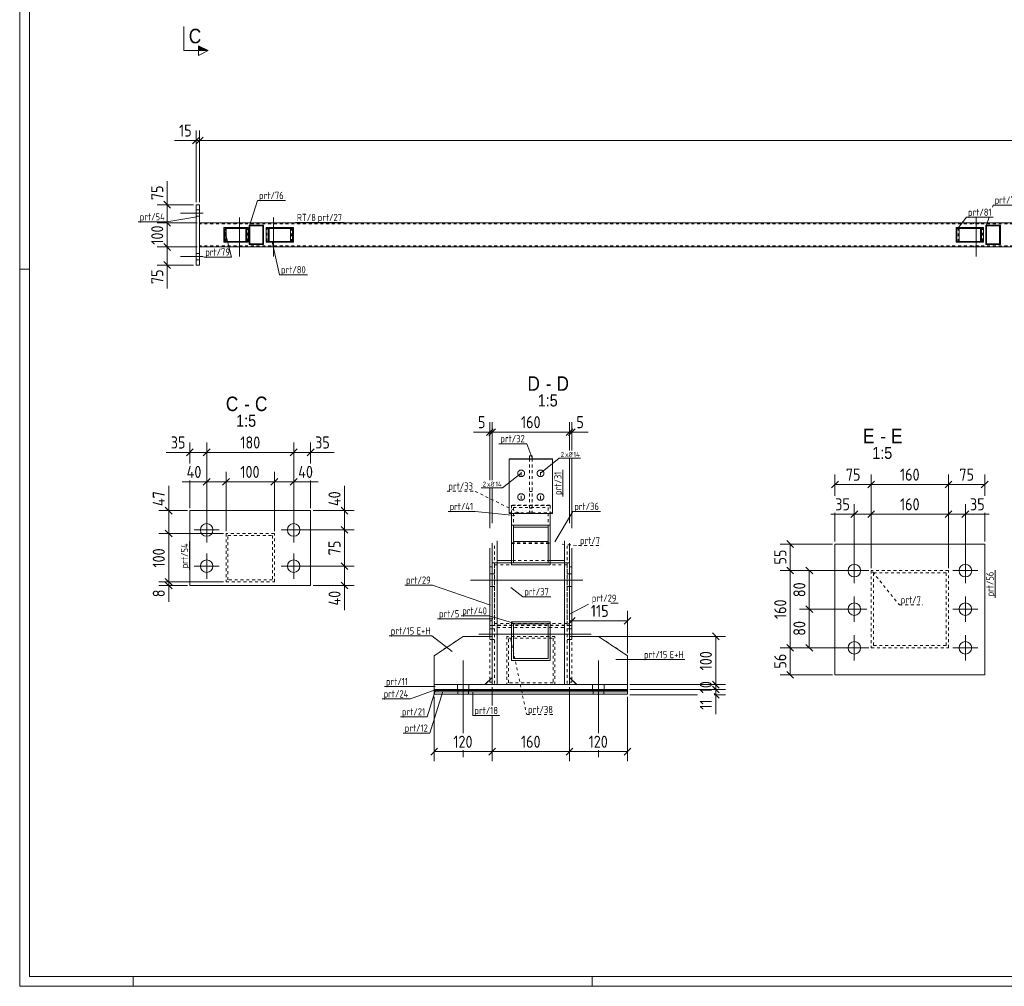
# Model space of a CAD drawing. Header units: millimetres. Extents: x 1 to 1188, y 1 to 840.
# Tile 1 of 7: x 1 to 409, y 1 to 401. Entities that reach past the tile are written whole.
import ezdxf

# ---------------------------------------------------------------- set-up
doc = ezdxf.new("R2010")
doc.units = ezdxf.units.MM
doc.header["$LTSCALE"] = 0.6
doc.linetypes.add('XKITLINE00', pattern=[0])
doc.linetypes.add('XKITLINE02', pattern=[4, 2, -2])
for name, color, linetype, lineweight in [('Bolt', 7, 'Continuous', 0), ('BoltMark', 3, 'Continuous', 0), ('DrawingSheet', 5, 'Continuous', 0), ('OtherObjectType', 1, 'Continuous', 0), ('Part', 2, 'Continuous', 0), ('PartMark', 3, 'Continuous', 0), ('Section', 6, 'Continuous', 0), ('Z-DIMENSIONS', 1, 'Continuous', 0)]:
    doc.layers.add(name, color=color, linetype=linetype, lineweight=lineweight)
doc.styles.add('ARIAL', font='ARIAL.TTF')
doc.styles.add('ISOCPEUR', font='ISOCPEUR.TTF')

msp = doc.modelspace()

# ---------------------------------------------------------------- hatches: boundary and pattern name
at = {"layer": 'Section'}
msp.add_hatch(color=6, dxfattribs=at).paths.add_polyline_path([(75, 390.52), (79, 388.52), (75, 388.52)], flags=17)

# ---------------------------------------------------------------- linework, layer by layer
at = {"layer": 'Bolt', "color": 4, "linetype": 'XKITLINE00', "lineweight": 0}
for p, q in [((75.5, 322.49), (74, 322.49)), ((75.5, 322.49), (74, 322.49)), ((77, 321.19), (67.5, 321.19)), ((77, 321.19), (67.5, 321.19)), ((75.5, 319.89), (74, 319.89)), ((75.5, 319.89), (74, 319.89)), ((92, 319.44), (92, 303.19)), ((106, 319.44), (106, 303.19)), ((397, 319.44), (397, 303.19)), ((90.9, 317.19), (90.9, 316.79)), ((93.1, 317.19), (93.1, 316.79)), ((104.9, 317.19), (104.9, 316.79)), ((107.1, 317.19), (107.1, 316.79)), ((395.9, 317.19), (395.9, 316.79)), ((398.1, 317.19), (398.1, 316.79)), ((90.9, 307.59), (90.9, 307.19)), ((93.1, 307.59), (93.1, 307.19)), ((104.9, 307.59), (104.9, 307.19)), ((107.1, 307.59), (107.1, 307.19)), ((395.9, 307.59), (395.9, 307.19)), ((398.1, 307.59), (398.1, 307.19)), ((77, 303.19), (67.5, 303.19)), ((77, 303.19), (67.5, 303.19)), ((75.5, 304.49), (74, 304.49)), ((75.5, 304.49), (74, 304.49)), ((75.5, 301.89), (74, 301.89)), ((75.5, 301.89), (74, 301.89)), ((207.24, 213.79), (207.19, 213.43)), ((207.19, 213.43), (207.24, 213.06)), ((207.39, 214.13), (207.24, 213.79)), ((207.24, 213.06), (207.39, 212.72)), ((207.7, 214.48), (207.39, 214.13)), ((207.39, 212.72), (207.7, 212.37)), ((208.05, 214.69), (207.7, 214.48)), ((207.7, 212.37), (208.05, 212.16)), ((208.42, 214.78), (208.05, 214.69)), ((208.05, 212.16), (208.42, 212.07)), ((208.76, 214.78), (208.42, 214.78)), ((208.42, 212.07), (208.76, 212.07)), ((208.59, 213.95), (208.59, 212.47)), ((209.13, 214.69), (208.76, 214.78)), ((208.76, 212.07), (209.13, 212.16)), ((209.48, 214.48), (209.13, 214.69)), ((209.13, 212.16), (209.48, 212.37)), ((209.79, 214.13), (209.48, 214.48)), ((209.48, 212.37), (209.79, 212.72)), ((209.94, 213.79), (209.79, 214.13)), ((209.79, 212.72), (209.94, 213.06)), ((209.99, 213.43), (209.94, 213.79)), ((209.94, 213.06), (209.99, 213.43)), ((215.24, 213.79), (215.19, 213.43)), ((215.19, 213.43), (215.24, 213.06)), ((215.39, 214.13), (215.24, 213.79)), ((215.24, 213.06), (215.39, 212.72)), ((215.7, 214.48), (215.39, 214.13)), ((215.39, 212.72), (215.7, 212.37)), ((216.05, 214.69), (215.7, 214.48)), ((215.7, 212.37), (216.05, 212.16)), ((216.42, 214.78), (216.05, 214.69)), ((216.05, 212.16), (216.42, 212.07)), ((216.76, 214.78), (216.42, 214.78)), ((216.42, 212.07), (216.76, 212.07)), ((216.59, 213.95), (216.59, 212.47)), ((217.13, 214.69), (216.76, 214.78)), ((216.76, 212.07), (217.13, 212.16)), ((217.48, 214.48), (217.13, 214.69)), ((217.13, 212.16), (217.48, 212.37)), ((217.79, 214.13), (217.48, 214.48)), ((217.48, 212.37), (217.79, 212.72)), ((217.94, 213.79), (217.79, 214.13)), ((217.79, 212.72), (217.94, 213.06)), ((217.99, 213.43), (217.94, 213.79)), ((217.94, 213.06), (217.99, 213.43)), ((207.24, 204.01), (207.19, 203.64)), ((207.39, 204.35), (207.24, 204.01)), ((207.7, 204.7), (207.39, 204.35)), ((208.05, 204.91), (207.7, 204.7)), ((208.42, 205), (208.05, 204.91)), ((208.76, 205), (208.42, 205)), ((208.59, 204.16), (208.59, 202.69)), ((209.13, 204.91), (208.76, 205)), ((209.48, 204.7), (209.13, 204.91)), ((209.79, 204.35), (209.48, 204.7)), ((209.94, 204.01), (209.79, 204.35)), ((209.99, 203.64), (209.94, 204.01)), ((215.24, 204.01), (215.19, 203.64)), ((215.39, 204.35), (215.24, 204.01)), ((215.7, 204.7), (215.39, 204.35)), ((216.05, 204.91), (215.7, 204.7)), ((216.42, 205), (216.05, 204.91)), ((216.76, 205), (216.42, 205)), ((216.59, 204.16), (216.59, 202.69)), ((217.13, 204.91), (216.76, 205)), ((217.48, 204.7), (217.13, 204.91)), ((217.79, 204.35), (217.48, 204.7)), ((217.94, 204.01), (217.79, 204.35)), ((217.99, 203.64), (217.94, 204.01)), ((207.19, 203.64), (207.24, 203.28)), ((207.24, 203.28), (207.39, 202.94)), ((207.39, 202.94), (207.7, 202.59)), ((207.7, 202.59), (208.05, 202.38)), ((208.05, 202.38), (208.42, 202.29)), ((208.42, 202.29), (208.76, 202.29)), ((208.76, 202.29), (209.13, 202.38)), ((209.13, 202.38), (209.48, 202.59)), ((209.48, 202.59), (209.79, 202.94)), ((209.79, 202.94), (209.94, 203.28)), ((209.94, 203.28), (209.99, 203.64)), ((215.19, 203.64), (215.24, 203.28)), ((215.24, 203.28), (215.39, 202.94)), ((215.39, 202.94), (215.7, 202.59)), ((215.7, 202.59), (216.05, 202.38)), ((216.05, 202.38), (216.42, 202.29)), ((216.42, 202.29), (216.76, 202.29)), ((216.76, 202.29), (217.13, 202.38)), ((217.13, 202.38), (217.48, 202.59)), ((217.48, 202.59), (217.79, 202.94)), ((217.79, 202.94), (217.94, 203.28)), ((217.94, 203.28), (217.99, 203.64)), ((78.42, 184.8), (78.42, 195.2)), ((114.42, 184.8), (114.42, 195.2)), ((73.22, 190), (83.62, 190)), ((109.22, 190), (119.62, 190)), ((78.42, 169.8), (78.42, 180.2)), ((114.42, 169.8), (114.42, 180.2)), ((346.49, 167.97), (346.49, 178.37)), ((392.49, 167.97), (392.49, 178.37)), ((73.22, 175), (83.62, 175)), ((109.22, 175), (119.62, 175)), ((196.59, 171.83), (195.59, 171.83)), ((197.59, 171.83), (196.59, 171.83)), ((228.59, 171.83), (227.59, 171.83)), ((229.59, 171.83), (228.59, 171.83)), ((341.29, 173.17), (351.69, 173.17)), ((387.29, 173.17), (397.69, 173.17)), ((234.09, 169.23), (187.59, 169.23)), ((196.59, 166.62), (195.59, 166.62)), ((197.59, 166.62), (196.59, 166.62)), ((228.59, 166.62), (227.59, 166.62)), ((229.59, 166.62), (228.59, 166.62)), ((346.49, 151.97), (346.49, 162.37)), ((392.49, 151.97), (392.49, 162.37)), ((341.29, 157.17), (351.69, 157.17)), ((387.29, 157.17), (397.69, 157.17)), ((191.09, 146.87), (237.59, 146.87)), ((195.59, 149.07), (196.59, 149.07)), ((196.59, 149.07), (197.59, 149.07)), ((227.59, 149.07), (228.59, 149.07)), ((228.59, 149.07), (229.59, 149.07)), ((195.59, 144.67), (196.59, 144.67)), ((196.59, 144.67), (197.59, 144.67)), ((227.59, 144.67), (228.59, 144.67)), ((228.59, 144.67), (229.59, 144.67)), ((346.49, 135.97), (346.49, 146.37)), ((392.49, 135.97), (392.49, 146.37)), ((341.29, 141.17), (351.69, 141.17)), ((387.29, 141.17), (397.69, 141.17)), ((184.59, 105.78), (184.59, 135.93)), ((240.59, 105.78), (240.59, 135.93)), ((182.19, 123.93), (182.19, 125.93)), ((186.99, 123.93), (186.99, 125.93)), ((238.19, 123.93), (238.19, 125.93)), ((242.99, 123.93), (242.99, 125.93)), ((184.59, 95.93), (184.59, 98.78)), ((240.59, 95.93), (240.59, 98.78))]:
    msp.add_line(p, q, dxfattribs=at)
for centre in [(78.42, 190), (114.42, 190), (78.42, 175), (114.42, 175), (346.49, 173.17), (392.49, 173.17), (346.49, 157.17), (392.49, 157.17), (346.49, 141.17), (392.49, 141.17)]:
    msp.add_circle(centre, 2.6, dxfattribs=at)
at = {"layer": 'BoltMark', "color": 4, "linetype": 'XKITLINE00', "lineweight": 0}
for p, q in [((216.59, 213.47), (224.37, 219.65)), ((224.37, 219.65), (233.13, 219.65)), ((208.59, 213.47), (200.8, 207.37)), ((192.04, 207.37), (200.8, 207.37))]:
    msp.add_line(p, q, dxfattribs=at)
at = {"layer": 'DrawingSheet', "color": 2, "linetype": 'XKITLINE00', "lineweight": 0}
for p, q in [((1, 840), (1, 1)), ((5, 298), (1, 298)), ((48, 1), (48, 5)), ((238, 1), (238, 5)), ((1, 1), (1188, 1))]:
    msp.add_line(p, q, dxfattribs=at)
at = {"layer": 'DrawingSheet', "color": 3, "linetype": 'XKITLINE00', "lineweight": 0}
for p, q in [((5, 836), (5, 5)), ((5, 5), (1184, 5))]:
    msp.add_line(p, q, dxfattribs=at)
at = {"layer": 'Part', "color": 2, "linetype": 'XKITLINE00', "lineweight": 0}
for p, q in [((74, 324.69), (75.5, 324.69)), ((74, 324.69), (74, 299.69)), ((75.5, 324.69), (75.5, 299.69)), ((995.47, 317.19), (75.5, 317.19)), ((85.53, 309.19), (85.53, 315.19)), ((85.53, 315.19), (95.58, 315.19)), ((94.59, 314.89), (85.89, 314.89)), ((85.89, 309.49), (85.89, 314.89)), ((86.53, 309.49), (86.53, 314.89)), ((94.59, 309.49), (94.59, 314.89)), ((94.94, 309.19), (94.94, 315.19)), ((95.58, 315.19), (95.58, 309.19)), ((101.97, 316.19), (95.97, 316.19)), ((95.97, 316.19), (95.97, 308.19)), ((101.67, 315.89), (96.27, 315.89)), ((96.27, 308.49), (96.27, 315.89)), ((101.67, 308.49), (101.67, 315.89)), ((101.97, 308.19), (101.97, 316.19)), ((102.97, 315.19), (114.35, 315.19)), ((102.97, 309.19), (102.97, 315.19)), ((103.85, 309.19), (103.85, 315.19)), ((104.25, 314.89), (113.96, 314.89)), ((104.25, 314.89), (104.25, 309.49)), ((113.07, 309.49), (113.07, 314.89)), ((113.96, 314.89), (113.96, 309.49)), ((114.35, 315.19), (114.35, 309.19)), ((388.6, 309.19), (388.6, 315.19)), ((399.97, 315.19), (388.6, 315.19)), ((398.7, 314.89), (388.99, 314.89)), ((388.99, 309.49), (388.99, 314.89)), ((389.87, 309.49), (389.87, 314.89)), ((398.7, 309.49), (398.7, 314.89)), ((399.09, 309.19), (399.09, 315.19)), ((399.97, 309.19), (399.97, 315.19)), ((406.97, 316.19), (400.97, 316.19)), ((400.97, 316.19), (400.97, 308.19)), ((406.67, 315.89), (401.27, 315.89)), ((401.27, 308.49), (401.27, 315.89)), ((406.67, 308.49), (406.67, 315.89)), ((406.97, 308.19), (406.97, 316.19)), ((995.47, 307.19), (75.5, 307.19)), ((95.58, 309.19), (85.53, 309.19)), ((94.59, 309.49), (85.89, 309.49)), ((95.97, 308.19), (101.97, 308.19)), ((101.67, 308.49), (96.27, 308.49)), ((102.97, 309.19), (114.35, 309.19)), ((113.96, 309.49), (104.25, 309.49)), ((399.97, 309.19), (388.6, 309.19)), ((388.99, 309.49), (398.7, 309.49)), ((400.97, 308.19), (406.97, 308.19)), ((406.67, 308.49), (401.27, 308.49)), ((74, 299.69), (75.5, 299.69)), ((212.09, 220.75), (212.09, 219.5)), ((212.09, 220.75), (213.09, 220.75)), ((213.09, 220.75), (213.09, 219.5)), ((221.59, 219.5), (203.59, 219.5)), ((203.59, 219.5), (203.59, 196.8)), ((203.59, 219.29), (221.59, 219.29)), ((213.09, 219.5), (212.09, 219.5)), ((221.59, 196.8), (221.59, 219.5)), ((71.42, 167), (71.42, 198)), ((71.42, 198), (121.42, 198)), ((121.42, 198), (121.42, 167)), ((203.59, 196.8), (221.59, 196.8)), ((204.59, 196.8), (204.59, 175.61)), ((220.59, 196.8), (220.59, 175.61)), ((220.59, 191.97), (204.59, 191.97)), ((219.79, 191.15), (205.39, 191.15)), ((205.39, 191.15), (205.39, 176.43)), ((219.79, 176.43), (219.79, 191.15)), ((196.59, 184.47), (196.59, 176.35)), ((198.59, 185.5), (198.59, 176.35)), ((205.39, 185.19), (219.79, 185.19)), ((226.59, 176.35), (226.59, 185.5)), ((228.59, 184.47), (228.59, 176.35)), ((338.49, 129.99), (338.49, 184.17)), ((338.49, 184.17), (400.49, 184.17)), ((400.49, 184.17), (400.49, 129.99)), ((195.59, 182.43), (195.59, 145.92)), ((229.59, 182.43), (229.59, 145.92)), ((196.59, 176.35), (198.59, 176.35)), ((196.59, 176.35), (198.59, 176.35)), ((196.59, 176.35), (196.59, 125.93)), ((198.59, 177.33), (204.59, 177.33)), ((198.59, 176.35), (204.59, 176.35)), ((198.59, 125.92), (198.59, 176.35)), ((204.59, 175.61), (220.59, 175.61)), ((205.39, 176.43), (219.79, 176.43)), ((226.59, 177.33), (220.59, 177.33)), ((226.59, 176.35), (220.59, 176.35)), ((226.59, 176.35), (226.59, 125.92)), ((228.59, 176.35), (226.59, 176.35)), ((228.59, 176.35), (226.59, 176.35)), ((228.59, 176.35), (228.59, 125.93)), ((195.59, 174.73), (196.59, 174.73)), ((228.59, 174.73), (229.59, 174.73)), ((71.42, 167), (121.42, 167)), ((204.59, 151.92), (220.59, 151.92)), ((204.59, 151.92), (204.59, 135.92)), ((205.39, 151.12), (205.39, 136.72)), ((205.39, 151.12), (219.79, 151.12)), ((219.79, 151.12), (219.79, 136.72)), ((220.59, 151.92), (220.59, 135.92)), ((172.59, 137.92), (184.59, 145.92)), ((184.59, 145.92), (196.59, 145.92)), ((196.59, 145.92), (196.59, 128.92)), ((228.59, 145.92), (228.59, 128.92)), ((240.59, 145.92), (228.59, 145.92)), ((252.59, 137.92), (240.59, 145.92)), ((172.59, 125.92), (172.59, 137.92)), ((204.59, 135.92), (220.59, 135.92)), ((205.39, 136.72), (219.79, 136.72)), ((252.59, 125.92), (252.59, 137.92)), ((193.59, 125.92), (196.59, 128.92)), ((195.59, 126.92), (195.59, 127.92)), ((195.59, 126.92), (195.59, 126.92)), ((195.59, 126.92), (195.59, 126.92)), ((195.59, 126.92), (196.59, 126.92)), ((195.59, 126.92), (196.59, 126.92)), ((228.59, 128.92), (231.59, 125.92)), ((228.59, 126.92), (229.59, 126.92)), ((228.59, 126.92), (229.59, 126.92)), ((229.59, 127.92), (229.59, 126.92)), ((400.49, 129.99), (338.49, 129.99)), ((198.59, 125.93), (172.59, 125.93)), ((172.59, 125.93), (172.59, 123.93)), ((172.59, 125.92), (193.59, 125.92)), ((172.59, 123.93), (252.59, 123.93)), ((172.59, 123.52), (172.59, 123.92)), ((172.59, 123.92), (172.59, 123.92)), ((172.59, 123.92), (252.59, 123.92)), ((172.59, 121.92), (172.59, 123.92)), ((172.59, 123.92), (172.59, 123.92)), ((172.59, 123.92), (252.59, 123.92)), ((172.59, 123.52), (172.59, 123.52)), ((172.59, 123.52), (252.59, 123.52)), ((172.59, 122.92), (172.59, 123.52)), ((172.59, 123.52), (172.59, 123.52)), ((172.59, 123.52), (252.59, 123.52)), ((172.59, 122.92), (172.59, 122.92)), ((172.59, 122.92), (252.59, 122.92)), ((172.59, 121.92), (172.59, 122.92)), ((172.59, 122.92), (172.59, 122.92)), ((172.59, 122.92), (252.59, 122.92)), ((196.59, 125.93), (198.59, 125.93)), ((226.59, 125.92), (198.59, 125.92)), ((252.59, 125.93), (226.59, 125.93)), ((228.59, 125.93), (226.59, 125.93)), ((231.59, 125.92), (252.59, 125.92)), ((252.59, 123.93), (252.59, 125.93)), ((252.59, 123.52), (252.59, 123.92)), ((252.59, 121.92), (252.59, 123.92)), ((252.59, 122.92), (252.59, 123.52)), ((252.59, 121.92), (252.59, 122.92)), ((172.59, 121.92), (172.59, 121.92)), ((172.59, 121.92), (252.59, 121.92)), ((172.59, 121.92), (172.59, 121.92)), ((172.59, 121.92), (252.59, 121.92))]:
    msp.add_line(p, q, dxfattribs=at)
at = {"layer": 'Part', "color": 7, "linetype": 'XKITLINE02', "lineweight": 0}
for p, q in [((75.5, 307.19), (75.5, 317.19)), ((995.47, 316.79), (75.5, 316.79)), ((86.18, 309.19), (86.18, 315.19)), ((95.23, 314.89), (94.59, 314.89)), ((95.23, 309.49), (95.23, 314.89)), ((103.37, 314.89), (104.25, 314.89)), ((103.37, 309.49), (103.37, 314.89)), ((113.47, 309.19), (113.47, 315.19)), ((389.48, 309.19), (389.48, 315.19)), ((399.58, 314.89), (398.7, 314.89)), ((399.58, 309.49), (399.58, 314.89)), ((995.47, 307.59), (75.5, 307.59)), ((95.23, 309.49), (94.59, 309.49)), ((104.25, 309.49), (103.37, 309.49)), ((399.58, 309.49), (398.7, 309.49)), ((212.09, 219.5), (212.09, 197.42)), ((213.09, 219.5), (213.09, 197.42)), ((212.09, 205.93), (213.09, 205.93)), ((204.59, 200.26), (204.59, 184.41)), ((220.59, 200.26), (204.59, 200.26)), ((204.59, 200.06), (220.59, 200.06)), ((204.59, 196.8), (204.59, 200.06)), ((204.59, 200.06), (220.59, 200.06)), ((212.09, 200.06), (213.09, 200.06)), ((220.59, 184.41), (220.59, 200.26)), ((220.59, 200.06), (220.59, 196.8)), ((203.59, 197.01), (221.59, 197.01)), ((205.39, 199.27), (205.39, 191.15)), ((205.39, 199.27), (205.39, 191.15)), ((205.39, 199.27), (219.79, 199.27)), ((212.09, 198.96), (213.09, 198.96)), ((212.09, 197.42), (213.09, 197.42)), ((219.79, 199.27), (219.79, 191.15)), ((106.43, 188.5), (86.43, 188.5)), ((86.43, 188.5), (86.43, 168.5)), ((87.23, 169.3), (87.23, 187.7)), ((87.23, 187.7), (105.63, 187.7)), ((105.63, 187.7), (105.63, 169.3)), ((106.43, 168.5), (106.43, 188.5)), ((197.59, 183.45), (197.59, 151.25)), ((204.59, 184.61), (220.59, 184.61)), ((204.59, 184.41), (220.59, 184.41)), ((204.59, 184.41), (220.59, 184.41)), ((227.59, 183.45), (227.59, 151.25)), ((196.59, 182.43), (196.59, 126.92)), ((228.59, 182.43), (228.59, 126.92)), ((196.59, 176.35), (196.59, 150.44)), ((197.59, 175.54), (227.59, 175.54)), ((197.59, 175.54), (197.59, 125.93)), ((227.59, 175.54), (197.59, 175.54)), ((198.59, 176.35), (226.59, 176.35)), ((226.59, 176.35), (198.59, 176.35)), ((226.59, 176.35), (198.59, 176.35)), ((220.59, 177.33), (204.59, 177.33)), ((220.59, 176.35), (204.59, 176.35)), ((227.59, 175.54), (227.59, 125.93)), ((228.59, 150.44), (228.59, 176.35)), ((385.5, 173.17), (353.5, 173.17)), ((353.5, 173.17), (353.5, 141.17)), ((354.5, 142.17), (354.5, 172.17)), ((354.5, 172.17), (384.5, 172.17)), ((384.5, 172.17), (384.5, 142.17)), ((385.5, 141.17), (385.5, 173.17)), ((86.43, 168.5), (106.43, 168.5)), ((105.63, 169.3), (87.23, 169.3)), ((195.59, 152.4), (196.59, 152.4)), ((197.59, 151.25), (227.59, 151.25)), ((227.59, 151.25), (197.59, 151.25)), ((198.59, 151.76), (198.59, 149.63)), ((226.59, 149.63), (226.59, 151.76)), ((228.59, 152.4), (229.59, 152.4)), ((196.59, 150.44), (195.59, 150.44)), ((196.59, 150.44), (228.59, 150.44)), ((196.59, 150.44), (228.59, 150.44)), ((226.59, 150.61), (198.59, 150.61)), ((198.59, 149.63), (226.59, 149.63)), ((198.59, 149.63), (226.59, 149.63)), ((198.59, 149.63), (198.59, 125.92)), ((226.59, 125.92), (226.59, 149.63)), ((228.59, 150.44), (229.59, 150.44)), ((172.59, 137.92), (184.59, 145.92)), ((184.59, 145.92), (196.59, 145.92)), ((184.59, 145.92), (196.59, 145.92)), ((195.59, 145.92), (195.59, 127.92)), ((196.59, 145.92), (196.59, 128.92)), ((222.59, 145.92), (202.59, 145.92)), ((202.59, 145.92), (202.59, 125.92)), ((203.39, 126.72), (203.39, 145.12)), ((203.39, 145.12), (221.79, 145.12)), ((221.79, 145.12), (221.79, 126.72)), ((222.59, 125.92), (222.59, 145.92)), ((228.59, 145.92), (240.59, 145.92)), ((228.59, 145.92), (228.59, 128.92)), ((240.59, 145.92), (228.59, 145.92)), ((228.59, 145.92), (229.59, 145.92)), ((229.59, 145.92), (229.59, 127.92)), ((252.59, 137.92), (240.59, 145.92)), ((353.5, 141.17), (385.5, 141.17)), ((384.5, 142.17), (354.5, 142.17)), ((172.59, 125.92), (172.59, 137.92)), ((252.59, 125.92), (252.59, 137.92)), ((196.59, 128.92), (193.59, 125.92)), ((221.79, 126.72), (203.39, 126.72)), ((228.59, 128.92), (231.59, 125.92)), ((193.59, 125.92), (172.59, 125.92)), ((172.59, 123.52), (172.59, 123.92)), ((172.59, 121.92), (172.59, 123.92)), ((172.59, 122.92), (172.59, 123.52)), ((172.59, 121.92), (172.59, 122.92)), ((182.39, 123.52), (182.39, 123.92)), ((182.39, 123.52), (182.39, 123.92)), ((182.39, 121.92), (182.39, 123.92)), ((182.39, 121.92), (182.39, 123.92)), ((182.39, 122.92), (182.39, 123.52)), ((182.39, 122.92), (182.39, 123.52)), ((182.39, 121.92), (182.39, 122.92)), ((182.39, 121.92), (182.39, 122.92)), ((184.59, 123.52), (184.59, 123.92)), ((184.59, 121.92), (184.59, 123.92)), ((184.59, 122.92), (184.59, 123.52)), ((184.59, 121.92), (184.59, 122.92)), ((186.79, 123.52), (186.79, 123.92)), ((186.79, 123.52), (186.79, 123.92)), ((186.79, 121.92), (186.79, 123.92)), ((186.79, 121.92), (186.79, 123.92)), ((186.79, 122.92), (186.79, 123.52)), ((186.79, 122.92), (186.79, 123.52)), ((186.79, 121.92), (186.79, 122.92)), ((186.79, 121.92), (186.79, 122.92)), ((198.59, 125.93), (226.59, 125.93)), ((226.59, 125.93), (198.59, 125.93)), ((198.59, 125.92), (226.59, 125.92)), ((202.59, 125.92), (222.59, 125.92)), ((226.59, 125.93), (226.59, 125.92)), ((231.59, 125.92), (252.59, 125.92)), ((238.39, 123.52), (238.39, 123.92)), ((238.39, 123.52), (238.39, 123.92)), ((238.39, 121.92), (238.39, 123.92)), ((238.39, 121.92), (238.39, 123.92)), ((238.39, 122.92), (238.39, 123.52)), ((238.39, 122.92), (238.39, 123.52)), ((238.39, 121.92), (238.39, 122.92)), ((238.39, 121.92), (238.39, 122.92)), ((240.59, 123.52), (240.59, 123.92)), ((240.59, 121.92), (240.59, 123.92)), ((240.59, 122.92), (240.59, 123.52)), ((240.59, 121.92), (240.59, 122.92)), ((242.79, 123.52), (242.79, 123.92)), ((242.79, 123.52), (242.79, 123.92)), ((242.79, 121.92), (242.79, 123.92)), ((242.79, 121.92), (242.79, 123.92)), ((242.79, 122.92), (242.79, 123.52)), ((242.79, 122.92), (242.79, 123.52)), ((242.79, 121.92), (242.79, 122.92)), ((242.79, 121.92), (242.79, 122.92)), ((252.59, 123.92), (252.59, 123.52)), ((252.59, 123.92), (252.59, 121.92)), ((252.59, 123.52), (252.59, 122.92)), ((252.59, 122.92), (252.59, 121.92))]:
    msp.add_line(p, q, dxfattribs=at)
at = {"layer": 'PartMark', "color": 7, "linetype": 'XKITLINE00', "lineweight": 0}
for p, q in [((96.15, 315.97), (99.51, 326.43)), ((99.51, 326.43), (111.02, 326.43)), ((403.71, 323.65), (403.99, 324.5)), ((403.99, 324.5), (415.51, 324.5)), ((74.33, 319.66), (61.88, 317.54)), ((389.21, 314.71), (392.96, 319.45)), ((392.96, 319.45), (403.95, 319.45)), ((401.15, 315.97), (402.31, 319.45)), ((50.11, 317.54), (61.88, 317.54)), ((115.13, 317.29), (135.28, 317.29)), ((86.02, 313.31), (88.7, 302.97)), ((105.46, 309.36), (108.57, 295.67)), ((77.19, 302.97), (88.7, 302.97)), ((108.57, 295.67), (120.08, 295.67)), ((199.39, 225.71), (210.9, 225.71)), ((212.97, 220.08), (210.9, 225.71)), ((225.89, 203.9), (225.89, 214.89)), ((178.35, 197.62), (189.6, 197.62)), ((206, 195.96), (189.6, 197.62)), ((222.49, 185.05), (229.99, 197.67)), ((229.99, 197.67), (241.5, 197.67)), ((71.32, 173.5), (71.32, 185.27)), ((404.79, 161.84), (404.79, 173.35)), ((160.38, 167.13), (171.89, 167.13)), ((195.92, 158.9), (171.89, 167.13)), ((204.25, 166.21), (209.31, 162.32)), ((209.31, 162.32), (220.82, 162.32)), ((228.92, 155.2), (236.44, 159.2)), ((245.74, 159.63), (248.77, 159.63)), ((173.98, 153.17), (183.69, 153.17)), ((183.69, 154.37), (195.38, 154.37)), ((196.86, 153.17), (183.69, 153.17)), ((205.04, 151.47), (195.38, 154.37)), ((154.01, 146.08), (171.58, 146.08)), ((180.07, 139.69), (171.58, 146.08)), ((247.72, 136.28), (258.84, 136.28)), ((258.84, 136.28), (276.41, 136.28)), ((152.04, 125.1), (162.52, 125.1)), ((173.05, 125.1), (162.52, 125.1)), ((173.05, 123.78), (162.83, 120)), ((173.05, 123.3), (169.64, 112.56)), ((176.23, 123.11), (170.79, 105.86)), ((188.65, 122.66), (188.65, 113.11)), ((151.06, 120), (162.83, 120)), ((158.65, 112.56), (169.64, 112.56)), ((188.65, 113.11), (199.65, 113.11)), ((159.8, 105.86), (170.79, 105.86))]:
    msp.add_line(p, q, dxfattribs=at)
at = {"layer": 'PartMark', "color": 7, "linetype": 'XKITLINE02', "lineweight": 0}
for p, q in [((177.89, 206.05), (189.4, 206.05)), ((207.9, 196.98), (189.4, 206.05)), ((225.53, 184.05), (232.33, 183.5)), ((232.33, 183.5), (242.03, 183.5)), ((354.04, 172.62), (365.16, 158.95)), ((365.16, 158.95), (374.87, 158.95)), ((204.25, 144.83), (210.87, 113.51)), ((210.87, 113.51), (222.38, 113.51))]:
    msp.add_line(p, q, dxfattribs=at)
at = {"layer": 'Section', "color": 6, "linetype": 'XKITLINE00', "lineweight": 0}
for p, q in [((69, 388.52), (69, 398.52)), ((69, 388.52), (79, 388.52)), ((79, 388.52), (75, 390.52)), ((75, 390.52), (75, 386.52)), ((79, 388.52), (75, 386.52))]:
    msp.add_line(p, q, dxfattribs=at)
at = {"layer": 'Z-DIMENSIONS', "color": 7, "linetype": 'XKITLINE00', "lineweight": 0}
for p, q in [((74, 325.69), (74, 355.39)), ((75.5, 325.69), (75.5, 355.39)), ((75.5, 325.69), (75.5, 355.39)), ((74, 351.29), (65.1, 351.29)), ((74, 351.29), (65.1, 351.29)), ((75.42, 352.71), (72.59, 349.88)), ((74, 351.29), (75.5, 351.29)), ((76.92, 352.71), (74.09, 349.88)), ((76.92, 352.71), (74.09, 349.88)), ((75.5, 351.29), (1011.94, 351.29)), ((62.03, 324.69), (62.03, 334.46)), ((62.03, 324.69), (62.03, 334.46)), ((60.62, 326.1), (63.44, 323.28)), ((73, 324.69), (57.93, 324.69)), ((62.03, 317.19), (62.03, 324.69)), ((74.5, 317.19), (57.93, 317.19)), ((74.5, 317.19), (61.43, 317.19)), ((61.68, 317.54), (63.44, 315.78)), ((61.68, 317.54), (63.44, 315.78)), ((62.03, 307.19), (62.03, 317.19)), ((74.5, 307.19), (57.93, 307.19)), ((60.62, 308.6), (63.44, 305.78)), ((61.43, 307.79), (63.44, 305.78)), ((74.5, 307.19), (61.43, 307.19)), ((62.03, 299.69), (62.03, 307.19)), ((73, 299.69), (57.93, 299.69)), ((60.62, 301.1), (63.44, 298.28)), ((62.03, 299.69), (62.03, 289.93)), ((62.03, 299.69), (62.03, 289.93)), ((195.59, 210.57), (195.59, 234.62)), ((196.59, 210.57), (196.59, 234.62)), ((196.59, 210.57), (196.59, 234.62)), ((228.59, 222.85), (228.59, 234.62)), ((228.59, 222.85), (228.59, 234.62)), ((229.59, 222.85), (229.59, 234.62)), ((195.59, 230.52), (188.83, 230.52)), ((195.59, 230.52), (188.83, 230.52)), ((197, 231.93), (194.18, 229.1)), ((198, 231.93), (195.18, 229.1)), ((198, 231.93), (195.18, 229.1)), ((195.59, 230.52), (196.59, 230.52)), ((196.59, 230.52), (228.59, 230.52)), ((230, 231.93), (227.18, 229.1)), ((230, 231.93), (227.18, 229.1)), ((231, 231.93), (228.18, 229.1)), ((228.59, 230.52), (229.59, 230.52)), ((229.59, 230.52), (236.35, 230.52)), ((229.59, 230.52), (236.35, 230.52)), ((71.42, 217.53), (71.42, 226.21)), ((78.42, 191), (78.42, 226.21)), ((78.42, 191), (78.42, 226.21)), ((114.42, 191), (114.42, 226.21)), ((114.42, 191), (114.42, 226.21)), ((121.42, 217.53), (121.42, 226.21)), ((71.42, 222.11), (61.66, 222.11)), ((71.42, 222.11), (61.66, 222.11)), ((72.84, 223.53), (70.01, 220.7)), ((71.42, 222.11), (78.42, 222.11)), ((79.84, 223.53), (77.01, 220.7)), ((79.84, 223.53), (77.01, 220.7)), ((78.42, 222.11), (114.42, 222.11)), ((115.84, 223.53), (113.01, 220.7)), ((115.84, 223.53), (113.01, 220.7)), ((114.42, 222.11), (121.42, 222.11)), ((122.84, 223.53), (120.01, 220.7)), ((121.42, 222.11), (131.19, 222.11)), ((121.42, 222.11), (131.19, 222.11)), ((228.59, 192.74), (228.59, 219.65)), ((228.59, 192.74), (228.59, 219.65)), ((229.59, 190.7), (229.59, 219.65)), ((78.42, 191), (78.42, 214.03)), ((86.43, 189.5), (86.43, 214.03)), ((86.43, 189.5), (86.43, 214.03)), ((106.43, 189.5), (106.43, 214.03)), ((106.43, 189.5), (106.43, 214.03)), ((114.42, 191), (114.42, 214.03)), ((338.49, 204.11), (338.49, 212.89)), ((353.5, 174.17), (353.5, 212.89)), ((353.5, 174.17), (353.5, 212.89)), ((385.5, 174.17), (385.5, 212.89)), ((385.5, 174.17), (385.5, 212.89)), ((400.49, 204.11), (400.49, 212.89)), ((62.67, 198), (62.67, 208.2)), ((62.67, 198), (62.67, 208.2)), ((78.42, 209.93), (68.23, 209.93)), ((78.42, 209.93), (68.23, 209.93)), ((71.42, 199), (71.42, 210.53)), ((79.84, 211.34), (77.01, 208.52)), ((78.42, 209.93), (86.43, 209.93)), ((87.84, 211.34), (85.01, 208.52)), ((87.84, 211.34), (85.01, 208.52)), ((86.43, 209.93), (106.43, 209.93)), ((107.84, 211.34), (105.01, 208.52)), ((107.84, 211.34), (105.01, 208.52)), ((106.43, 209.93), (114.42, 209.93)), ((115.84, 211.34), (113.01, 208.52)), ((114.42, 209.93), (124.62, 209.93)), ((114.42, 209.93), (124.62, 209.93)), ((121.42, 199), (121.42, 210.53)), ((135.43, 198), (135.43, 208.2)), ((135.43, 198), (135.43, 208.2)), ((339.91, 210.2), (337.08, 207.37)), ((338.49, 208.79), (353.5, 208.79)), ((354.91, 210.2), (352.08, 207.37)), ((354.91, 210.2), (352.08, 207.37)), ((353.5, 208.79), (385.5, 208.79)), ((386.91, 210.2), (384.08, 207.37)), ((386.91, 210.2), (384.08, 207.37)), ((385.5, 208.79), (400.49, 208.79)), ((401.91, 210.2), (399.08, 207.37)), ((195.59, 190.7), (195.59, 207.37)), ((196.59, 192.74), (196.59, 207.37)), ((196.59, 192.74), (196.59, 207.37)), ((346.49, 174.17), (346.49, 200.61)), ((353.5, 174.17), (353.5, 200.61)), ((353.5, 174.17), (353.5, 200.61)), ((385.5, 174.17), (385.5, 200.61)), ((385.5, 174.17), (385.5, 200.61)), ((392.49, 174.17), (392.49, 200.61)), ((70.42, 198), (58.57, 198)), ((61.26, 199.42), (64.09, 196.59)), ((62.67, 188.5), (62.67, 198)), ((122.42, 198), (139.43, 198)), ((134.02, 199.42), (136.85, 196.59)), ((135.43, 190), (135.43, 198)), ((346.49, 196.51), (336.73, 196.51)), ((346.49, 196.51), (336.73, 196.51)), ((338.49, 185.17), (338.49, 197.11)), ((347.91, 197.92), (345.08, 195.1)), ((346.49, 196.51), (353.5, 196.51)), ((354.91, 197.92), (352.08, 195.1)), ((354.91, 197.92), (352.08, 195.1)), ((353.5, 196.51), (385.5, 196.51)), ((386.91, 197.92), (384.08, 195.1)), ((386.91, 197.92), (384.08, 195.1)), ((385.5, 196.51), (392.49, 196.51)), ((393.91, 197.92), (391.08, 195.1)), ((392.49, 196.51), (402.26, 196.51)), ((392.49, 196.51), (402.26, 196.51)), ((400.49, 185.17), (400.49, 197.11)), ((85.43, 188.5), (58.57, 188.5)), ((85.43, 188.5), (58.57, 188.5)), ((61.26, 189.92), (64.09, 187.09)), ((61.26, 189.92), (64.09, 187.09)), ((62.67, 168.5), (62.67, 188.5)), ((115.42, 190), (139.43, 190)), ((115.42, 190), (139.43, 190)), ((134.02, 191.42), (136.85, 188.59)), ((134.02, 191.42), (136.85, 188.59)), ((135.43, 175), (135.43, 190)), ((337.49, 184.17), (315.86, 184.17)), ((318.54, 185.59), (321.37, 182.76)), ((319.96, 173.17), (319.96, 184.17)), ((134.02, 176.42), (136.85, 173.59)), ((134.02, 176.42), (136.85, 173.59)), ((115.42, 175), (139.43, 175)), ((115.42, 175), (139.43, 175)), ((135.43, 167), (135.43, 175)), ((352.5, 173.17), (315.86, 173.17)), ((352.5, 173.17), (315.86, 173.17)), ((318.54, 174.59), (321.37, 171.76)), ((318.54, 174.59), (321.37, 171.76)), ((319.96, 141.17), (319.96, 173.17)), ((345.49, 173.17), (323.76, 173.17)), ((326.44, 174.59), (329.27, 171.76)), ((327.86, 157.17), (327.86, 173.17)), ((85.43, 168.5), (58.57, 168.5)), ((85.43, 168.5), (58.57, 168.5)), ((61.26, 169.92), (64.09, 167.09)), ((61.26, 169.92), (64.09, 167.09)), ((61.26, 168.42), (64.09, 165.59)), ((62.67, 167), (62.67, 168.5)), ((134.02, 168.42), (136.85, 165.59)), ((70.42, 167), (58.57, 167)), ((62.67, 167), (62.67, 160.25)), ((62.67, 167), (62.67, 160.25)), ((122.42, 167), (139.43, 167)), ((135.43, 167), (135.43, 156.81)), ((135.43, 167), (135.43, 156.81)), ((229.59, 146.92), (229.59, 156.47)), ((252.59, 138.92), (252.59, 156.47)), ((345.49, 157.17), (323.76, 157.17)), ((345.49, 157.17), (323.76, 157.17)), ((326.44, 158.59), (329.27, 155.76)), ((326.44, 158.59), (329.27, 155.76)), ((327.86, 141.17), (327.86, 157.17)), ((231, 153.79), (228.18, 150.96)), ((229.59, 152.37), (252.59, 152.37)), ((254, 153.79), (251.17, 150.96)), ((287.73, 147.34), (290.56, 144.51)), ((240.73, 145.92), (293.14, 145.92)), ((289.14, 125.92), (289.14, 145.92)), ((352.5, 141.17), (315.86, 141.17)), ((352.5, 141.17), (315.86, 141.17)), ((318.54, 142.59), (321.37, 139.76)), ((318.54, 142.59), (321.37, 139.76)), ((319.96, 129.99), (319.96, 141.17)), ((345.49, 141.17), (323.76, 141.17)), ((326.44, 142.59), (329.27, 139.76)), ((318.54, 131.41), (321.37, 128.58)), ((287.73, 127.34), (290.56, 124.51)), ((288.54, 126.52), (290.56, 124.51)), ((337.49, 129.99), (315.86, 129.99)), ((196.59, 124.93), (196.59, 117.31)), ((196.59, 124.93), (196.59, 117.31)), ((228.59, 124.93), (228.59, 94.18)), ((228.59, 124.93), (228.59, 94.18)), ((253.59, 125.92), (293.14, 125.92)), ((253.59, 125.92), (281.54, 125.92)), ((253.59, 123.93), (281.54, 123.93)), ((253.59, 123.93), (293.14, 123.93)), ((287.73, 125.34), (290.56, 122.51)), ((288.54, 125.92), (293.14, 125.92)), ((288.54, 124.53), (290.56, 122.51)), ((288.54, 123.93), (293.14, 123.93)), ((288.54, 122.32), (290.56, 120.3)), ((289.14, 123.93), (289.14, 125.92)), ((289.14, 121.72), (289.14, 123.93)), ((172.59, 120.92), (172.59, 94.18)), ((252.59, 120.92), (252.59, 94.18)), ((253.59, 121.72), (281.54, 121.72)), ((288.54, 121.72), (293.14, 121.72)), ((289.14, 121.72), (289.14, 113.67)), ((289.14, 121.72), (289.14, 113.67)), ((196.59, 113.11), (196.59, 94.18)), ((196.59, 113.11), (196.59, 94.18)), ((174, 99.59), (171.18, 96.76)), ((172.59, 98.18), (196.59, 98.18)), ((198, 99.59), (195.18, 96.76)), ((198, 99.59), (195.18, 96.76)), ((196.59, 98.18), (228.59, 98.18)), ((230, 99.59), (227.18, 96.76)), ((230, 99.59), (227.18, 96.76)), ((228.59, 98.18), (252.59, 98.18)), ((254, 99.59), (251.17, 96.76))]:
    msp.add_line(p, q, dxfattribs=at)
at = {"layer": 'Z-DIMENSIONS', "color": 3}
for p in [(74, 351.29), (75.5, 351.29), (75.5, 351.29), (62.03, 324.69), (62.03, 317.19), (62.03, 317.19), (62.03, 307.19), (62.03, 307.19), (62.03, 299.69), (195.59, 230.52), (196.59, 230.52), (196.59, 230.52), (228.59, 230.52), (228.59, 230.52), (229.59, 230.52), (71.42, 222.11), (78.42, 222.11), (78.42, 222.11), (114.42, 222.11), (114.42, 222.11), (121.42, 222.11), (78.42, 209.93), (86.43, 209.93), (86.43, 209.93), (106.43, 209.93), (106.43, 209.93), (114.42, 209.93), (338.49, 208.79), (353.5, 208.79), (353.5, 208.79), (385.5, 208.79), (385.5, 208.79), (400.49, 208.79), (62.67, 198), (135.43, 198), (346.49, 196.51), (353.5, 196.51), (353.5, 196.51), (385.5, 196.51), (385.5, 196.51), (392.49, 196.51), (62.67, 188.5), (62.67, 188.5), (135.43, 190), (135.43, 190), (319.96, 184.17), (135.43, 175), (135.43, 175), (319.96, 173.17), (319.96, 173.17), (327.86, 173.17), (62.67, 168.5), (62.67, 168.5), (62.67, 167), (135.43, 167), (327.86, 157.17), (327.86, 157.17), (229.59, 152.37), (252.59, 152.37), (289.14, 145.92), (319.96, 141.17), (319.96, 141.17), (327.86, 141.17), (319.96, 129.99), (289.14, 125.92), (289.14, 125.92), (289.14, 123.93), (289.14, 123.93), (289.14, 121.72), (172.59, 98.18), (196.59, 98.18), (196.59, 98.18), (228.59, 98.18), (228.59, 98.18), (252.59, 98.18)]:
    msp.add_point(p, dxfattribs=at)

# ---------------------------------------------------------------- texts
at = {"layer": 'BoltMark', "color": 4, "style": 'ISOCPEUR', "width": 0.85}
for s, p in [('2', (224.97, 220.25)), ('xØ', (226.77, 220.25)), ('14', (230.29, 220.25)), ('2', (192.64, 207.97)), ('xØ', (194.44, 207.97)), ('14', (197.96, 207.97))]:
    msp.add_text(s, height=2, dxfattribs=at).set_placement(p)
at = {"layer": 'OtherObjectType', "color": 6, "style": 'ARIAL', "width": 0.85}
for s, height, p in [('D', 6, (211.19, 247.62)), ('D', 6, (223.23, 247.62)), ('-', 6, (218.77, 247.62)), ('C', 6, (86.34, 239.21)), ('C', 6, (98.39, 239.21)), ('1:5', 5, (215.46, 241.12)), ('-', 6, (93.92, 239.21)), ('1:5', 5, (90.62, 232.71)), ('E', 6, (350.11, 225.89)), ('-', 6, (357.24, 225.89)), ('E', 6, (361.71, 225.89)), ('1:5', 5, (353.94, 219.39))]:
    msp.add_text(s, height=height, dxfattribs=at).set_placement(p)
at = {"layer": 'PartMark', "color": 3, "style": 'ISOCPEUR', "width": 0.85}
for s, p in [('prt/76', (100.11, 327.03)), ('prt/77', (404.59, 325.1)), ('prt/81', (393.56, 320.05)), ('prt/54', (50.71, 318.14)), ('prt/27', (124.37, 317.89)), ('prt/79', (77.79, 303.57)), ('prt/80', (109.17, 296.27)), ('prt/32', (199.99, 226.31)), ('prt/33', (178.49, 206.65)), ('prt/41', (178.95, 198.22)), ('prt/36', (230.59, 198.27)), ('prt/7', (232.93, 184.1)), ('prt/29', (160.98, 167.73)), ('prt/37', (209.91, 162.92)), ('prt/29', (237.85, 160.23)), ('prt/7', (365.76, 159.55)), ('prt/5', (174.58, 153.77)), ('prt/40', (184.21, 154.97)), ('prt/15', (154.61, 146.68)), ('E+H', (165.31, 146.68)), ('prt/15', (259.44, 136.88)), ('E+H', (270.13, 136.88)), ('prt/11', (152.64, 125.7)), ('prt/24', (151.66, 120.6)), ('prt/21', (159.25, 113.16)), ('prt/18', (189.25, 113.71)), ('prt/38', (211.47, 114.11)), ('prt/12', (160.4, 106.46))]:
    msp.add_text(s, height=3, dxfattribs=at).set_placement(p)
at = {"layer": 'PartMark', "color": 1, "style": 'ISOCPEUR', "width": 0.85}
msp.add_text('RT/8', height=3, dxfattribs=at).set_placement((115.73, 317.89))
at = {"layer": 'PartMark', "color": 3, "style": 'ISOCPEUR', "width": 0.85}
for s, p in [('prt/31', (225.29, 204.5)), ('prt/54', (70.72, 174.1)), ('prt/56', (404.19, 162.44))]:
    msp.add_text(s, height=3, rotation=90.0002, dxfattribs=at).set_placement(p)
at = {"layer": 'Section', "color": 6, "style": 'ARIAL', "width": 0.85}
msp.add_text('C', height=6, dxfattribs=at).set_placement((71, 391.52))
at = {"layer": 'Z-DIMENSIONS', "color": 3, "style": 'ISOCPEUR', "width": 0.85}
for s, p in [('15', (66.97, 352.89)), ('5', (190.71, 232.12)), ('160', (208.51, 232.12)), ('5', (231.46, 232.12)), ('35', (63.53, 223.71)), ('180', (92.34, 223.71)), ('35', (123.3, 223.71)), ('40', (70.1, 211.53)), ('100', (92.34, 211.53)), ('40', (116.3, 211.53)), ('75', (342.99, 210.39)), ('160', (365.41, 210.39)), ('75', (389.99, 210.39)), ('35', (338.6, 198.11)), ('160', (365.41, 198.11)), ('35', (394.37, 198.11)), ('115', (237.44, 153.97)), ('120', (180.51, 99.78)), ('160', (208.51, 99.78)), ('120', (236.51, 99.78))]:
    msp.add_text(s, height=5, dxfattribs=at).set_placement(p)
for s, p in [('75', (60.43, 326.57)), ('100', (60.43, 308.11)), ('75', (60.43, 291.8)), ('47', (61.07, 199.88)), ('40', (133.83, 199.88)), ('100', (61.07, 174.42)), ('75', (133.83, 179.5)), ('55', (318.36, 175.66)), ('80', (326.26, 162.16)), ('8', (61.07, 162.12)), ('40', (133.83, 158.68)), ('160', (318.36, 153.09)), ('80', (326.26, 146.16)), ('100', (287.54, 131.84)), ('56', (318.36, 132.57)), ('10', (287.54, 122.35)), ('11', (287.54, 115.55))]:
    msp.add_text(s, height=5, rotation=90.0002, dxfattribs=at).set_placement(p)

doc.saveas('drawing.dxf')
